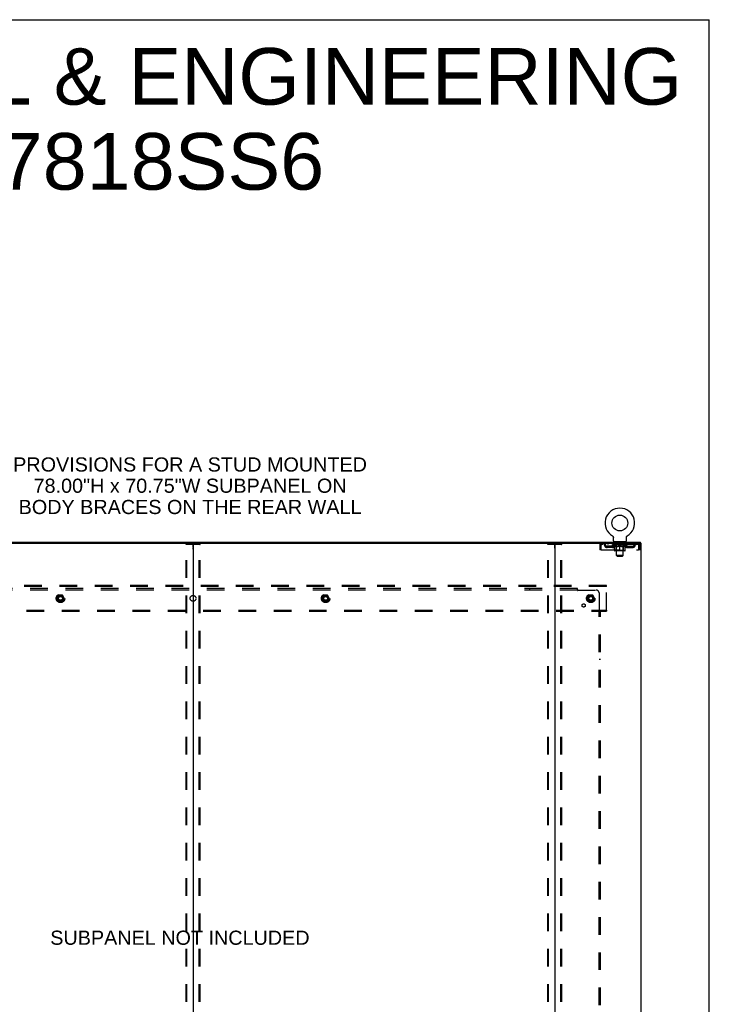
# Model space of a CAD drawing. Header units: inches. Extents: x 0 to 278, y 0 to 180.
# Tile 78 of 78: x 219 to 278, y 95 to 180. Entities that reach past the tile are written whole.
import ezdxf

# ---------------------------------------------------------------- set-up
doc = ezdxf.new("R2010")
doc.units = ezdxf.units.IN
doc.header["$LTSCALE"] = 15.310625
doc.header["$MEASUREMENT"] = 0
doc.linetypes.add('DOT', pattern=[0.2, 0.1, -0.1])
doc.linetypes.add('HIDDEN', pattern=[0.2, 0.1, -0.1])
doc.layers.get('0').update_dxf_attribs({"linetype": 'CONTINUOUS'})
for name, color, linetype in [('DEFAULT_2', 8, 'HIDDEN'), ('DIMENSIONS', 7, 'CONTINUOUS'), ('SUBPANEL', 7, 'CONTINUOUS'), ('WITNESSMARKS', 7, 'CONTINUOUS')]:
    doc.layers.add(name, color=color, linetype=linetype)
doc.styles.get("Standard").update_dxf_attribs({"font": 'arial.ttf'})

msp = doc.modelspace()

# ---------------------------------------------------------------- linework, layer by layer
at = {"color": 7, "linetype": 'Continuous'}
for p, q in [((0, 180.125), (278.375, 180.125)), ((278.375, 0), (278.375, 180.125)), ((269.98, 135.364), (269.98, 135.364)), ((269.98, 135.364), (269.984, 135.361)), ((269.982, 135.362), (269.981, 135.363)), ((269.984, 135.361), (269.988, 135.359)), ((269.988, 135.359), (269.992, 135.356)), ((269.992, 135.356), (269.997, 135.353)), ((269.996, 135.353), (270, 135.349)), ((270, 135.35), (270.004, 135.346)), ((270.004, 135.346), (270.008, 135.343)), ((270.008, 135.343), (270.012, 135.339)), ((270.012, 135.339), (270.015, 135.335)), ((270.015, 135.336), (270.018, 135.332)), ((270.018, 135.332), (270.022, 135.328)), ((270.022, 135.328), (270.025, 135.324)), ((270.025, 135.324), (270.028, 135.319)), ((270.028, 135.32), (270.03, 135.315)), ((270.03, 135.315), (270.033, 135.311)), ((270.033, 135.311), (270.036, 135.306)), ((270.035, 135.307), (270.038, 135.302)), ((270.038, 135.302), (270.04, 135.297)), ((270.04, 135.297), (270.042, 135.293)), ((270.042, 135.293), (270.044, 135.288)), ((270.044, 135.288), (270.045, 135.283)), ((270.045, 135.283), (270.047, 135.278)), ((270.047, 135.278), (270.048, 135.273)), ((270.048, 135.273), (270.049, 135.268)), ((270.049, 135.268), (270.05, 135.263)), ((270.05, 135.263), (270.051, 135.258)), ((270.051, 135.258), (270.052, 135.253)), ((270.052, 135.243), (270.052, 135.239)), ((270.052, 134.925), (270.052, 135.239)), ((271.177, 134.925), (271.177, 135.239)), ((271.178, 135.253), (271.179, 135.258)), ((271.178, 135.248), (271.178, 135.253)), ((271.179, 135.258), (271.18, 135.263)), ((271.18, 135.268), (271.182, 135.273)), ((271.18, 135.263), (271.18, 135.268)), ((271.182, 135.273), (271.183, 135.278)), ((271.183, 135.278), (271.184, 135.283)), ((271.184, 135.283), (271.186, 135.288)), ((271.186, 135.288), (271.188, 135.293)), ((271.19, 135.297), (271.192, 135.302)), ((271.192, 135.302), (271.194, 135.307)), ((271.194, 135.306), (271.197, 135.311)), ((271.197, 135.311), (271.199, 135.315)), ((271.199, 135.315), (271.202, 135.32)), ((271.202, 135.319), (271.205, 135.324)), ((271.205, 135.324), (271.208, 135.328)), ((271.208, 135.328), (271.211, 135.332)), ((271.211, 135.332), (271.215, 135.336)), ((271.218, 135.339), (271.222, 135.343)), ((271.225, 135.346), (271.229, 135.349)), ((271.233, 135.353), (271.237, 135.356)), ((271.237, 135.356), (271.242, 135.359)), ((271.242, 135.359), (271.246, 135.361)), ((271.242, 135.359), (271.243, 135.359)), ((271.246, 135.361), (271.25, 135.364)), ((271.249, 135.363), (271.247, 135.362)), ((202.179, 134.722), (265.009, 134.722)), ((233.594, 134.682), (233.594, 48.97)), ((270.115, 134.856), (270.115, 134.826)), ((271.115, 134.856), (270.115, 134.856)), ((271.115, 134.856), (271.115, 134.826)), ((272.408, 134.722), (272.379, 134.722)), ((272.417, 134.722), (272.417, 134.826))]:
    msp.add_line(p, q, dxfattribs=at)
at = {"color": 3, "linetype": 'Continuous'}
for p, q in [((194.771, 134.826), (272.417, 134.826)), ((264.969, 134.682), (264.969, 48.97)), ((265.009, 134.722), (272.379, 134.722)), ((272.408, 134.722), (272.469, 134.722)), ((272.469, 48.93), (272.469, 134.722))]:
    msp.add_line(p, q, dxfattribs=at)
at = {"color": 7, "linetype": 'Continuous'}
for points in [[(270.052, 135.253), (270.052, 135.248), (270.052, 135.243)], [(271.177, 135.239), (271.177, 135.243), (271.178, 135.248)], [(271.177, 135.239), (271.177, 135.243), (271.178, 135.248)], [(271.188, 135.293), (271.19, 135.297), (271.192, 135.302)], [(271.215, 135.335), (271.218, 135.339), (271.222, 135.343)], [(271.222, 135.343), (271.226, 135.346), (271.229, 135.35)], [(271.229, 135.349), (271.233, 135.353), (271.237, 135.356)]]:
    msp.add_lwpolyline(points, dxfattribs=at)
msp.add_circle((270.615, 136.484), 0.688, dxfattribs=at)
for centre, radius, start, end in [((270.615, 136.484), 1.288, 299.50527, 240.49473), ((270.121, 134.925), 0.069, 180, 265), ((271.108, 134.925), 0.069, 275, 360), ((233.554, 134.682), 0.04, 0, 90), ((233.634, 134.682), 0.04, 90, 180), ((264.929, 134.682), 0.04, 0, 90)]:
    msp.add_arc(centre, radius, start, end, dxfattribs=at)
at = {"color": 3, "linetype": 'Continuous'}
msp.add_arc((265.009, 134.682), 0.04, 90, 180, dxfattribs=at)
at = {"layer": 'DEFAULT_2', "color": 8, "linetype": 'HIDDEN'}
for p, q in [((269.98, 135.364), (269.98, 135.364)), ((269.987, 135.359), (269.988, 135.359)), ((271.25, 135.364), (271.25, 135.364)), ((232.99, 49.043), (232.99, 134.608)), ((233.011, 134.638), (234.177, 134.638)), ((233.064, 49.043), (233.064, 134.608)), ((234.124, 49.043), (234.124, 134.608)), ((234.198, 49.043), (234.198, 134.608)), ((264.365, 49.043), (264.365, 134.608)), ((264.386, 134.638), (265.552, 134.638)), ((264.439, 49.043), (264.439, 134.608)), ((265.499, 49.043), (265.499, 134.608)), ((265.573, 49.043), (265.573, 134.608)), ((268.865, 134.555), (268.865, 134.159)), ((268.865, 134.555), (268.969, 134.555)), ((268.969, 134.159), (268.865, 134.159)), ((268.969, 134.555), (268.969, 134.159)), ((268.999, 134.159), (268.999, 134.555)), ((268.999, 134.159), (272.231, 134.159)), ((269.032, 134.722), (269.032, 134.618)), ((272.198, 134.618), (269.032, 134.618)), ((269.5, 134.367), (269.5, 134.471)), ((269.983, 134.471), (269.5, 134.471)), ((269.983, 134.367), (269.5, 134.367)), ((269.584, 134.722), (269.584, 134.618)), ((269.75, 134.367), (269.75, 134.471)), ((269.982, 134.571), (269.982, 134.618)), ((271.248, 134.571), (269.982, 134.571)), ((270.141, 134.459), (269.982, 134.571)), ((269.991, 134.611), (269.991, 134.618)), ((270, 134.608), (270, 134.611)), ((270, 134.608), (271.23, 134.608)), ((270.009, 134.608), (270.009, 134.611)), ((270.01, 134.608), (270.01, 134.611)), ((270.02, 134.611), (270.02, 134.618)), ((270.036, 134.608), (270.036, 134.611)), ((270.038, 134.608), (270.038, 134.611)), ((270.066, 134.611), (270.066, 134.618)), ((270.081, 134.608), (270.081, 134.611)), ((270.084, 134.608), (270.084, 134.611)), ((270.288, 134.611), (270.087, 134.611)), ((270.13, 134.611), (270.13, 134.618)), ((270.131, 134.608), (270.131, 134.611)), ((270.132, 134.608), (270.132, 134.611)), ((270.135, 134.608), (270.135, 134.611)), ((270.141, 134.459), (270.151, 134.459)), ((270.142, 134.608), (270.142, 134.611)), ((270.142, 134.608), (270.142, 134.611)), ((270.146, 134.608), (270.146, 134.611)), ((270.149, 134.608), (270.149, 134.612)), ((270.151, 134.096), (270.151, 134.503)), ((270.153, 134.608), (270.153, 134.611)), ((270.167, 134.608), (270.167, 134.611)), ((270.177, 134.618), (270.177, 134.722)), ((270.186, 134.608), (270.186, 134.613)), ((270.186, 134.608), (270.186, 134.611)), ((271.041, 134.059), (270.188, 134.059)), ((270.206, 134.608), (270.206, 134.611)), ((270.208, 134.611), (270.208, 134.618)), ((270.212, 134.856), (270.212, 134.826)), ((270.218, 134.608), (270.218, 134.611)), ((270.222, 134.608), (270.222, 134.611)), ((270.231, 134.608), (270.231, 134.611)), ((270.242, 134.608), (270.242, 134.615)), ((270.25, 134.766), (270.25, 134.846)), ((270.258, 134.608), (270.258, 134.611)), ((270.32, 134.756), (270.26, 134.756)), ((270.261, 134.608), (270.261, 134.611)), ((270.302, 134.099), (270.262, 134.059)), ((270.288, 134.608), (270.288, 134.611)), ((270.355, 134.611), (270.293, 134.611)), ((270.294, 134.459), (270.474, 134.459)), ((270.298, 134.611), (270.298, 134.618)), ((270.302, 134.099), (270.302, 134.568)), ((270.928, 134.099), (270.302, 134.099)), ((270.305, 134.608), (270.305, 134.611)), ((270.31, 134.608), (270.31, 134.611)), ((270.315, 133.675), (270.315, 134.746)), ((270.316, 134.608), (270.316, 134.616)), ((270.32, 134.608), (270.32, 134.611)), ((270.331, 134.608), (270.331, 134.611)), ((270.355, 134.608), (270.355, 134.611)), ((270.43, 134.611), (270.371, 134.611)), ((270.391, 134.608), (270.391, 134.611)), ((270.398, 134.611), (270.398, 134.618)), ((270.402, 134.608), (270.402, 134.611)), ((270.404, 134.608), (270.404, 134.617)), ((270.407, 134.608), (270.407, 134.611)), ((270.415, 134.608), (270.415, 134.611)), ((270.43, 134.608), (270.43, 134.611)), ((270.51, 134.611), (270.456, 134.611)), ((270.469, 134.608), (270.469, 134.611)), ((270.5, 134.611), (270.578, 134.615)), ((270.505, 134.611), (270.505, 134.618)), ((270.505, 134.611), (270.505, 134.618)), ((270.505, 134.618), (270.505, 134.618)), ((270.505, 134.608), (270.505, 134.611)), ((270.509, 134.608), (270.509, 134.611)), ((270.51, 134.608), (270.51, 134.611)), ((270.511, 134.608), (270.511, 134.611)), ((270.546, 134.611), (270.61, 134.611)), ((270.551, 134.608), (270.551, 134.611)), ((270.557, 134.611), (270.557, 134.614)), ((270.578, 134.611), (270.578, 134.615)), ((270.594, 134.608), (270.594, 134.611)), ((270.612, 134.611), (270.612, 134.611)), ((270.612, 134.608), (270.612, 134.611)), ((270.612, 134.608), (270.612, 134.611)), ((270.615, 134.611), (270.615, 134.618)), ((270.615, 134.618), (270.729, 134.611)), ((270.615, 134.059), (270.615, 134.503)), ((270.617, 134.608), (270.617, 134.611)), ((270.617, 134.611), (270.618, 134.611)), ((270.618, 134.608), (270.618, 134.611)), ((270.636, 134.608), (270.636, 134.611)), ((270.636, 134.611), (270.684, 134.611)), ((270.678, 134.608), (270.678, 134.611)), ((270.719, 134.608), (270.719, 134.611)), ((270.719, 134.608), (270.719, 134.611)), ((270.719, 134.611), (270.774, 134.611)), ((270.72, 134.608), (270.72, 134.611)), ((270.724, 134.618), (270.725, 134.618)), ((270.724, 134.611), (270.724, 134.618)), ((270.724, 134.608), (270.724, 134.611)), ((270.725, 134.611), (270.725, 134.618)), ((270.756, 134.459), (270.936, 134.459)), ((270.761, 134.608), (270.761, 134.611)), ((270.8, 134.608), (270.8, 134.611)), ((270.8, 134.611), (270.859, 134.611)), ((270.815, 134.608), (270.815, 134.611)), ((270.823, 134.608), (270.823, 134.611)), ((270.825, 134.608), (270.825, 134.617)), ((270.828, 134.608), (270.828, 134.611)), ((270.831, 134.611), (270.831, 134.618)), ((270.839, 134.608), (270.839, 134.611)), ((270.875, 134.608), (270.875, 134.611)), ((270.875, 134.611), (270.937, 134.611)), ((270.899, 134.608), (270.899, 134.611)), ((270.97, 134.756), (270.91, 134.756)), ((270.91, 134.608), (270.91, 134.611)), ((270.914, 134.608), (270.914, 134.616)), ((270.915, 133.675), (270.915, 134.746)), ((270.92, 134.608), (270.92, 134.611)), ((270.925, 134.608), (270.925, 134.611)), ((270.928, 134.099), (270.928, 134.568)), ((270.928, 134.099), (270.967, 134.059)), ((270.932, 134.611), (270.932, 134.618)), ((270.942, 134.608), (270.942, 134.611)), ((270.942, 134.611), (271.143, 134.611)), ((270.969, 134.608), (270.969, 134.611)), ((270.972, 134.608), (270.972, 134.611)), ((270.98, 134.766), (270.98, 134.846)), ((270.988, 134.608), (270.988, 134.615)), ((270.999, 134.608), (270.999, 134.611)), ((271.008, 134.608), (271.008, 134.611)), ((271.012, 134.608), (271.012, 134.611)), ((271.018, 134.856), (271.018, 134.826)), ((271.022, 134.611), (271.022, 134.618)), ((271.023, 134.608), (271.023, 134.611)), ((271.044, 134.608), (271.044, 134.613)), ((271.044, 134.608), (271.044, 134.611)), ((271.052, 134.618), (271.052, 134.722)), ((271.062, 134.608), (271.062, 134.611)), ((271.077, 134.608), (271.077, 134.611)), ((271.078, 134.096), (271.078, 134.503)), ((271.078, 134.459), (271.089, 134.459)), ((271.081, 134.608), (271.081, 134.612)), ((271.084, 134.608), (271.084, 134.611)), ((271.088, 134.608), (271.088, 134.611)), ((271.088, 134.608), (271.088, 134.611)), ((271.089, 134.459), (271.248, 134.571)), ((271.095, 134.608), (271.095, 134.611)), ((271.098, 134.608), (271.098, 134.611)), ((271.099, 134.608), (271.099, 134.611)), ((271.1, 134.611), (271.1, 134.618)), ((271.146, 134.608), (271.146, 134.611)), ((271.149, 134.608), (271.149, 134.611)), ((271.163, 134.611), (271.163, 134.618)), ((271.192, 134.608), (271.192, 134.611)), ((271.194, 134.608), (271.194, 134.611)), ((271.21, 134.611), (271.21, 134.618)), ((271.22, 134.608), (271.22, 134.611)), ((271.221, 134.608), (271.221, 134.611)), ((271.23, 134.608), (271.23, 134.611)), ((271.239, 134.611), (271.239, 134.618)), ((271.247, 134.471), (271.729, 134.471)), ((271.247, 134.367), (271.729, 134.367)), ((271.248, 134.571), (271.248, 134.618)), ((271.479, 134.367), (271.479, 134.471)), ((271.646, 134.722), (271.646, 134.618)), ((271.729, 134.367), (271.729, 134.471)), ((272.198, 134.722), (272.198, 134.618)), ((272.231, 134.555), (272.231, 134.159)), ((272.261, 134.159), (272.261, 134.555)), ((272.365, 134.555), (272.261, 134.555)), ((272.365, 134.159), (272.261, 134.159)), ((272.365, 134.159), (272.365, 134.555)), ((270.915, 133.675), (270.315, 133.675)), ((270.384, 133.606), (270.315, 133.675)), ((270.384, 133.606), (270.846, 133.606)), ((270.846, 133.606), (270.915, 133.675)), ((269.469, 131.076), (197.719, 131.076)), ((269.469, 130.972), (197.719, 130.972)), ((269.469, 130.972), (269.469, 131.076)), ((269.469, 128.93), (269.469, 130.972)), ((221.931, 130.223), (221.776, 129.956)), ((221.776, 129.946), (221.931, 129.678)), ((222.248, 130.228), (221.939, 130.228)), ((222.411, 129.956), (222.257, 130.223)), ((222.257, 129.678), (222.411, 129.946)), ((244.931, 130.223), (244.776, 129.956)), ((244.776, 129.946), (244.931, 129.678)), ((245.248, 130.228), (244.939, 130.228)), ((245.411, 129.956), (245.257, 130.223)), ((245.257, 129.678), (245.411, 129.946)), ((267.931, 130.223), (267.776, 129.956)), ((267.776, 129.946), (267.931, 129.678)), ((268.248, 130.228), (267.939, 130.228)), ((268.411, 129.956), (268.257, 130.223)), ((268.257, 129.678), (268.411, 129.946)), ((197.719, 128.93), (269.469, 128.93)), ((222.248, 129.673), (221.939, 129.673)), ((245.248, 129.673), (244.939, 129.673)), ((268.248, 129.673), (267.939, 129.673)), ((269.469, 128.93), (269.469, 128.826)), ((197.719, 128.826), (269.469, 128.826))]:
    msp.add_line(p, q, dxfattribs=at)
for points in [[(232.99, 134.608), (232.991, 134.616), (232.993, 134.623), (232.996, 134.629), (233.001, 134.634), (233.006, 134.637), (233.011, 134.638)], [(233.085, 134.638), (233.079, 134.637), (233.074, 134.634), (233.07, 134.629), (233.066, 134.623), (233.064, 134.616), (233.064, 134.608)], [(234.124, 134.608), (234.123, 134.616), (234.121, 134.623), (234.118, 134.629), (234.114, 134.634), (234.109, 134.637), (234.103, 134.638)], [(234.177, 134.638), (234.182, 134.637), (234.187, 134.634), (234.192, 134.629), (234.195, 134.623), (234.197, 134.616), (234.198, 134.608)], [(264.365, 134.608), (264.366, 134.616), (264.368, 134.623), (264.371, 134.629), (264.376, 134.634), (264.381, 134.637), (264.386, 134.638)], [(264.46, 134.638), (264.454, 134.637), (264.449, 134.634), (264.445, 134.629), (264.441, 134.623), (264.439, 134.616), (264.439, 134.608)], [(265.499, 134.608), (265.498, 134.616), (265.496, 134.623), (265.493, 134.629), (265.489, 134.634), (265.484, 134.637), (265.478, 134.638)], [(265.552, 134.638), (265.557, 134.637), (265.562, 134.634), (265.567, 134.629), (265.57, 134.623), (265.572, 134.616), (265.573, 134.608)], [(269.032, 134.722), (269.03, 134.721), (269.027, 134.718), (269.025, 134.712), (269.022, 134.705), (269.02, 134.696), (269.018, 134.685), (269.015, 134.673), (269.013, 134.659), (269.011, 134.644), (269.008, 134.627), (269.006, 134.61), (269.004, 134.592), (269.001, 134.573), (268.999, 134.555)], [(269.032, 134.618), (269.03, 134.617), (269.027, 134.616), (269.025, 134.614), (269.022, 134.611), (269.02, 134.608), (269.018, 134.604), (269.015, 134.599), (269.013, 134.594), (269.011, 134.588), (269.008, 134.582), (269.006, 134.576), (269.004, 134.569), (269.001, 134.562), (268.999, 134.555)], [(270.301, 134.459), (270.277, 134.464), (270.252, 134.47), (270.227, 134.476), (270.202, 134.484), (270.177, 134.493), (270.151, 134.503)], [(270.151, 134.502), (270.176, 134.492), (270.2, 134.484), (270.224, 134.476), (270.247, 134.47), (270.271, 134.464), (270.294, 134.459)], [(270.615, 134.503), (270.589, 134.493), (270.563, 134.484), (270.538, 134.476), (270.513, 134.47), (270.489, 134.464), (270.464, 134.459)], [(270.474, 134.459), (270.497, 134.464), (270.52, 134.47), (270.544, 134.476), (270.567, 134.484), (270.591, 134.492), (270.615, 134.501)], [(270.766, 134.459), (270.741, 134.464), (270.716, 134.47), (270.691, 134.476), (270.666, 134.484), (270.641, 134.493), (270.615, 134.503)], [(270.615, 134.501), (270.639, 134.492), (270.663, 134.484), (270.687, 134.476), (270.71, 134.47), (270.733, 134.464), (270.756, 134.459)], [(271.078, 134.503), (271.053, 134.493), (271.027, 134.484), (271.002, 134.476), (270.978, 134.47), (270.953, 134.464), (270.928, 134.459)], [(270.936, 134.459), (270.959, 134.464), (270.983, 134.47), (271.006, 134.476), (271.03, 134.484), (271.054, 134.492), (271.078, 134.502)], [(272.203, 134.718), (272.2, 134.721), (272.198, 134.722)], [(272.21, 134.608), (272.207, 134.611), (272.205, 134.614), (272.203, 134.616), (272.2, 134.617), (272.198, 134.618)], [(272.203, 134.718), (272.205, 134.712), (272.207, 134.705), (272.21, 134.696), (272.212, 134.685), (272.214, 134.673), (272.217, 134.659), (272.219, 134.644), (272.221, 134.627), (272.224, 134.61), (272.226, 134.592), (272.229, 134.573), (272.231, 134.555)], [(272.21, 134.608), (272.212, 134.604), (272.214, 134.599), (272.217, 134.594), (272.219, 134.588), (272.221, 134.582), (272.224, 134.576), (272.226, 134.569), (272.229, 134.562), (272.231, 134.555)]]:
    msp.add_lwpolyline(points, dxfattribs=at)
for centre, radius in [((222.094, 129.951), 0.372), ((222.094, 129.951), 0.356), ((222.094, 129.951), 0.312), ((222.094, 129.951), 0.204), ((222.094, 129.951), 0.188), ((222.094, 129.951), 0.183), ((222.094, 129.951), 0.165), ((245.094, 129.951), 0.372), ((245.094, 129.951), 0.356), ((245.094, 129.951), 0.312), ((245.094, 129.951), 0.204), ((245.094, 129.951), 0.188), ((245.094, 129.951), 0.183), ((245.094, 129.951), 0.165), ((268.094, 129.951), 0.372), ((268.094, 129.951), 0.356), ((268.094, 129.951), 0.312), ((268.094, 129.951), 0.204), ((268.094, 129.951), 0.188), ((268.094, 129.951), 0.183), ((268.094, 129.951), 0.165)]:
    msp.add_circle(centre, radius, dxfattribs=at)
at = {"layer": 'DEFAULT_2', "color": 8, "linetype": 'DOT'}
for centre in [(222.094, 129.951), (245.094, 129.951), (268.094, 129.951)]:
    msp.add_circle(centre, 0.17, dxfattribs=at)
at = {"layer": 'DEFAULT_2', "color": 8, "linetype": 'HIDDEN'}
for centre, radius, start, end in [((269.032, 134.555), 0.167, 90, 180), ((269.032, 134.555), 0.063, 90, 180), ((269.211, 134.555), 0.167, 8.07163, 90), ((269.212, 134.555), 0.0625, 7.98631, 90), ((269.5, 134.596), 0.229, 187.98631, 270), ((269.5, 134.596), 0.125, 188.07163, 270), ((269.983, 134.596), 0.125, 270, 351.92837), ((269.983, 134.596), 0.229, 270, 352.01369), ((270.272, 134.555), 0.167, 90, 171.92837), ((270.121, 134.925), 0.069, 265, 270), ((270.188, 134.096), 0.0371, 180, 270), ((270.272, 134.555), 0.0625, 90, 172.01369), ((270.24, 134.846), 0.01, 0, 90), ((270.26, 134.766), 0.01, 180, 270), ((270.262, 134.568), 0.0398, 0, 90), ((270.305, 134.746), 0.01, 0, 90), ((270.925, 134.746), 0.01, 90, 180), ((270.967, 134.568), 0.0398, 90, 180), ((270.957, 134.555), 0.167, 8.07163, 90), ((270.958, 134.555), 0.0625, 7.98631, 90), ((270.97, 134.766), 0.01, 270, 360), ((270.99, 134.846), 0.01, 90, 180), ((271.247, 134.596), 0.229, 187.98631, 270), ((271.041, 134.096), 0.0371, 270, 360), ((271.108, 134.925), 0.069, 270, 275), ((271.247, 134.596), 0.125, 188.07163, 270), ((271.729, 134.596), 0.125, 270, 351.92837), ((271.729, 134.596), 0.229, 270, 352.01369), ((272.019, 134.555), 0.167, 90, 171.92837), ((272.018, 134.555), 0.0625, 90, 172.01369), ((272.198, 134.555), 0.167, 0, 90), ((272.198, 134.555), 0.063, 0, 90), ((221.785, 129.951), 0.01, 150.01268, 209.98829), ((221.939, 130.218), 0.01, 90.01235, 149.98915), ((222.248, 130.218), 0.01, 30.01204, 89.98872), ((222.403, 129.951), 0.01, 330.01268, 29.98829), ((244.785, 129.951), 0.01, 150.01268, 209.98829), ((244.939, 130.218), 0.01, 90.01235, 149.98915), ((245.248, 130.218), 0.01, 30.01204, 89.98872), ((245.403, 129.951), 0.01, 330.01268, 29.98829), ((267.785, 129.951), 0.01, 150.01268, 209.98829), ((267.939, 130.218), 0.01, 90.01235, 149.98915), ((268.248, 130.218), 0.01, 30.01204, 89.98872), ((268.403, 129.951), 0.01, 330.01268, 29.98829), ((221.939, 129.683), 0.01, 210.01204, 269.98872), ((222.248, 129.683), 0.01, 270.01235, 329.98915), ((244.939, 129.683), 0.01, 210.01204, 269.98872), ((245.248, 129.683), 0.01, 270.01235, 329.98915), ((267.939, 129.683), 0.01, 210.01204, 269.98872), ((268.248, 129.683), 0.01, 270.01235, 329.98915)]:
    msp.add_arc(centre, radius, start, end, dxfattribs=at)
for centre, major_axis, ratio, start_param, end_param in [((270.615, 134.618), (0.633, 0.007), 0.05963, 2.96643, 3.140963), ((269.962, 134.606), (0.198, 0), 0.060556, 0.430652, 1.470503), ((270.615, 134.618), (0.633, 0), 0.060556, -3.141593, -2.96706), ((269.962, 134.599), (0.198, 0.002), 0.05963, 1.376596, 1.469874), ((270.615, 134.618), (0.633, 0.013), 0.05688, 2.791345, 2.965878), ((269.937, 134.606), (0.198, 0.002), 0.05963, 0.25549, 1.295341), ((270.006, 134.606), (0.198, -0.002), 0.05963, 0.605815, 1.645666), ((270.615, 134.618), (0.633, -0.007), 0.05963, -2.96643, -2.791898), ((270.006, 134.599), (0.198, 0), 0.060556, 1.551758, 1.645036), ((269.937, 134.599), (0.198, 0.004), 0.05688, 1.20151, 1.294789), ((270.007, 134.601), (0.164, 0.002), 0.05963, 1.065228, 1.614276), ((269.987, 134.601), (0.164, 0.003), 0.05688, 0.890143, 1.43919), ((270.045, 134.601), (0.164, 0), 0.060556, 1.240391, 1.789438), ((270.615, 134.618), (0.633, 0.019), 0.052395, 2.616403, 2.790936), ((269.934, 134.606), (0.198, 0.004), 0.05688, 0.080405, 1.120256), ((270.069, 134.606), (0.198, -0.004), 0.05688, 0.7809, 1.820751), ((270.615, 134.618), (0.633, -0.013), 0.05688, -2.791345, -2.616812), ((270.069, 134.599), (0.198, -0.002), 0.05963, 1.72692, 1.820198), ((269.934, 134.599), (0.198, 0.006), 0.052395, 1.026568, 1.119847), ((269.987, 134.601), (0.164, 0.005), 0.052395, 0.715201, 1.264248), ((270.101, 134.601), (0.164, -0.002), 0.05963, 1.415553, 1.9646), ((270.615, 134.618), (0.633, 0.025), 0.046319, 2.441654, 2.616187), ((270.148, 134.606), (0.198, -0.006), 0.052395, 0.955842, 1.995693), ((270.615, 134.618), (0.633, -0.019), 0.052395, -2.616403, -2.44187), ((269.951, 134.606), (0.198, 0.006), 0.052395, -0.094537, 0.945314), ((270.148, 134.599), (0.198, -0.004), 0.05688, 1.902006, 1.995284), ((269.951, 134.599), (0.198, 0.008), 0.046319, 0.851819, 0.945098), ((270.005, 134.601), (0.164, 0.006), 0.046319, 0.540452, 1.089499), ((270.172, 134.601), (0.164, -0.003), 0.05688, 1.590638, 2.139686), ((270.615, 134.618), (0.633, 0.029), 0.038841, 2.267123, 2.441656), ((270.241, 134.606), (0.198, -0.008), 0.046319, 1.130591, 2.170442), ((269.988, 134.606), (0.198, 0.008), 0.046319, -0.269286, 0.770565), ((270.615, 134.618), (0.633, -0.025), 0.046319, -2.441654, -2.267121), ((270.241, 134.599), (0.198, -0.006), 0.052395, 2.076947, 2.170226), ((269.988, 134.599), (0.198, 0.009), 0.038841, 0.677289, 0.770567), ((270.042, 134.601), (0.164, 0.008), 0.038841, 0.365921, 0.914969), ((270.257, 134.601), (0.164, -0.005), 0.052395, 1.76558, 2.314627), ((270.615, 134.618), (0.633, 0.033), 0.030195, 2.09281, 2.267343), ((270.346, 134.606), (0.198, -0.009), 0.038841, 1.305122, 2.344973), ((270.044, 134.606), (0.198, 0.009), 0.038841, -0.443817, 0.596034), ((270.615, 134.618), (0.633, -0.029), 0.038841, -2.267123, -2.092591), ((270.346, 134.599), (0.198, -0.008), 0.046319, 2.251696, 2.344975), ((270.044, 134.599), (0.198, 0.01), 0.030195, 0.502975, 0.596254), ((270.096, 134.601), (0.164, 0.009), 0.030195, 0.191608, 0.740655), ((270.352, 134.601), (0.164, -0.006), 0.046319, 1.940329, 2.489376), ((270.118, 134.606), (0.198, 0.01), 0.030195, -0.61813, 0.421721), ((270.615, 134.618), (0.633, 0.036), 0.020645, 1.918687, 2.09322), ((270.459, 134.606), (0.198, -0.01), 0.030195, 1.479435, 2.519286), ((270.615, 134.618), (0.633, -0.033), 0.030195, -2.09281, -1.918277), ((270.459, 134.599), (0.198, -0.009), 0.038841, 2.426227, 2.519505), ((270.118, 134.599), (0.198, 0.011), 0.020645, 0.328852, 0.422131), ((270.167, 134.601), (0.164, 0.009), 0.020645, 0.017485, 0.566532), ((270.456, 134.601), (0.164, -0.008), 0.038841, 2.11486, 2.663907), ((270.206, 134.606), (0.198, 0.011), 0.020645, -0.792253, 0.247598), ((270.615, 134.618), (0.633, 0.038), 0.010478, 1.744704, 1.919237), ((270.577, 134.606), (0.198, -0.011), 0.020645, 1.653558, 2.693409), ((270.615, 134.618), (0.633, -0.036), 0.020645, -1.918687, -1.744154), ((270.577, 134.599), (0.198, -0.01), 0.030195, 2.60054, 2.693819), ((270.206, 134.599), (0.198, 0.012), 0.010478, 0.154869, 0.248148), ((270.25, 134.601), (0.164, 0.01), 0.010478, 6.126688, 6.675735), ((270.564, 134.601), (0.164, -0.009), 0.030195, 2.289173, 2.83822), ((270.307, 134.606), (0.198, 0.012), 0.010478, -0.966236, -0.000846), ((270.696, 134.606), (0.198, -0.012), 0.010478, 1.827541, 2.867392), ((270.615, 134.618), (0.633, -0.038), 0.010478, -1.744704, -1.570171), ((270.696, 134.599), (0.198, -0.011), 0.020645, 2.774664, 2.867942), ((270.674, 134.601), (0.164, -0.009), 0.020645, 2.463296, 3.012344), ((270.534, 134.606), (0.198, 0.012), 0.010478, 0.274201, 1.314052), ((270.448, 134.601), (0.164, 0.01), 0.010478, -0.000298, 0.504314), ((270.418, 134.599), (0.198, 0.012), 0.010478, 0.192946, 0.399283), ((270.615, 134.618), (0.633, 0.038), 0.010478, -1.578586, -1.396888), ((270.812, 134.599), (0.198, -0.012), 0.010478, 2.948646, 3.041925), ((270.782, 134.601), (0.164, -0.01), 0.010478, 2.637279, 3.142076), ((270.653, 134.606), (0.198, 0.011), 0.020645, 0.448184, 1.488034), ((270.556, 134.601), (0.164, 0.009), 0.020645, 0.129249, 0.678296), ((270.534, 134.599), (0.198, 0.011), 0.020645, 0.273651, 0.366929), ((270.922, 134.606), (0.198, -0.012), 0.010478, -3.140747, -2.175357), ((270.615, 134.618), (0.633, 0.036), 0.020645, -1.397439, -1.222906), ((270.615, 134.618), (0.633, -0.038), 0.010478, 1.222355, 1.396888), ((270.771, 134.606), (0.198, 0.01), 0.030195, 0.622307, 1.662158), ((270.666, 134.601), (0.164, 0.009), 0.030195, 0.303372, 0.852419), ((270.98, 134.601), (0.164, -0.01), 0.010478, 2.749043, 3.29809), ((271.024, 134.606), (0.198, -0.011), 0.020645, 2.893995, 3.933846), ((270.653, 134.599), (0.198, 0.01), 0.030195, 0.447774, 0.541052), ((271.024, 134.599), (0.198, -0.012), 0.010478, 2.893445, 2.986723), ((270.615, 134.618), (0.633, 0.033), 0.030195, -1.223315, -1.048783), ((270.615, 134.618), (0.633, -0.036), 0.020645, 1.048373, 1.222906), ((270.884, 134.606), (0.198, 0.009), 0.038841, 0.79662, 1.836471), ((270.774, 134.601), (0.164, 0.008), 0.038841, 0.477686, 1.026733), ((271.063, 134.601), (0.164, -0.009), 0.020645, 2.57506, 3.124108), ((271.112, 134.606), (0.198, -0.01), 0.030195, 2.719872, 3.759723), ((270.988, 134.606), (0.198, 0.008), 0.046319, 0.971151, 2.011002), ((270.771, 134.599), (0.198, 0.009), 0.038841, 0.622087, 0.715366), ((271.112, 134.599), (0.198, -0.011), 0.020645, 2.719462, 2.812741), ((270.615, 134.618), (0.633, 0.029), 0.038841, -1.049002, -0.874469), ((270.615, 134.618), (0.633, -0.033), 0.030195, 0.87425, 1.048783), ((270.878, 134.601), (0.164, 0.006), 0.046319, 0.652216, 1.201263), ((271.082, 134.606), (0.198, 0.006), 0.052395, 1.1459, 2.185751), ((271.133, 134.601), (0.164, -0.009), 0.030195, 2.400937, 2.949985), ((271.186, 134.606), (0.198, -0.009), 0.038841, 2.545558, 3.585409), ((270.973, 134.601), (0.164, 0.005), 0.052395, 0.826965, 1.376012), ((270.884, 134.599), (0.198, 0.008), 0.046319, 0.796618, 0.889896), ((271.186, 134.599), (0.198, -0.01), 0.030195, 2.545339, 2.638617), ((271.161, 134.606), (0.198, 0.004), 0.05688, 1.320842, 2.360692), ((270.615, 134.618), (0.633, 0.025), 0.046319, -0.874471, -0.699939), ((270.615, 134.618), (0.633, -0.029), 0.038841, 0.699936, 0.874469), ((271.242, 134.606), (0.198, -0.008), 0.046319, 2.371028, 3.410879), ((271.188, 134.601), (0.164, -0.008), 0.038841, 2.226624, 2.775671), ((271.224, 134.606), (0.198, 0.002), 0.05963, 1.495927, 2.535778), ((271.058, 134.601), (0.164, 0.003), 0.05688, 1.001907, 1.550954), ((271.279, 134.606), (0.198, -0.006), 0.052395, 2.196279, 3.23613), ((271.225, 134.601), (0.164, -0.006), 0.046319, 2.052093, 2.601141), ((270.988, 134.599), (0.198, 0.006), 0.052395, 0.971367, 1.064645), ((271.268, 134.606), (0.198, 0), 0.060556, 1.671089, 2.71094), ((271.242, 134.599), (0.198, -0.009), 0.038841, 2.371026, 2.464304), ((271.296, 134.606), (0.198, -0.004), 0.05688, 2.021337, 3.061188), ((270.615, 134.618), (0.633, 0.019), 0.052395, -0.699723, -0.52519), ((270.615, 134.618), (0.633, -0.025), 0.046319, 0.525406, 0.699939), ((271.292, 134.606), (0.198, -0.002), 0.05963, 1.846251, 2.886102), ((271.129, 134.601), (0.164, 0.002), 0.05963, 1.176993, 1.72604), ((271.243, 134.601), (0.164, -0.005), 0.052395, 1.877344, 2.426392), ((271.184, 134.601), (0.164, 0), 0.060556, 1.352155, 1.901202), ((271.242, 134.601), (0.164, -0.003), 0.05688, 1.702402, 2.25145), ((271.223, 134.601), (0.164, -0.002), 0.05963, 1.527317, 2.076364), ((271.082, 134.599), (0.198, 0.004), 0.05688, 1.146309, 1.239587), ((271.279, 134.599), (0.198, -0.008), 0.046319, 2.196495, 2.289773), ((270.615, 134.618), (0.633, 0.013), 0.05688, -0.524781, -0.350248), ((270.615, 134.618), (0.633, -0.019), 0.052395, 0.350657, 0.52519), ((271.161, 134.599), (0.198, 0.002), 0.05963, 1.321394, 1.414673), ((271.296, 134.599), (0.198, -0.006), 0.052395, 2.021746, 2.115024), ((270.615, 134.618), (0.633, 0.007), 0.05963, -0.349695, -0.175162), ((270.615, 134.618), (0.633, -0.013), 0.05688, 0.175715, 0.350248), ((271.224, 134.599), (0.198, 0), 0.060556, 1.496556, 1.589835), ((271.292, 134.599), (0.198, -0.004), 0.05688, 1.846804, 1.940083), ((271.268, 134.599), (0.198, -0.002), 0.05963, 1.671719, 1.764997), ((270.615, 134.618), (0.633, 0), 0.060556, -0.174533, 0), ((270.615, 134.618), (0.633, -0.007), 0.05963, 0.000629, 0.175162)]:
    msp.add_ellipse(centre, major_axis=major_axis, ratio=ratio, start_param=start_param, end_param=end_param, dxfattribs=at)
at = {"layer": 'SUBPANEL', "color": 8, "linetype": 'HIDDEN'}
for p, q in [((266.938, 130.794), (200.25, 130.794)), ((266.938, 130.669), (200.25, 130.669)), ((262.813, 130.669), (262.813, 130.794)), ((266.938, 130.629), (266.938, 130.794)), ((266.973, 130.669), (268.563, 130.669)), ((268.813, 130.419), (268.813, 128.83)), ((268.772, 128.794), (268.938, 128.794)), ((268.813, 54.857), (268.813, 128.794)), ((268.831, 128.812), (268.824, 128.819)), ((268.938, 54.857), (268.938, 128.794)), ((268.813, 124.669), (268.938, 124.669))]:
    msp.add_line(p, q, dxfattribs=at)
for points in [[(266.938, 130.708), (266.939, 130.706), (266.941, 130.703), (266.943, 130.701), (266.945, 130.699), (266.946, 130.697), (266.948, 130.695), (266.95, 130.693), (266.951, 130.692), (266.953, 130.69), (266.955, 130.688), (266.96, 130.683)], [(266.938, 130.629), (266.94, 130.629), (266.941, 130.63), (266.943, 130.631), (266.945, 130.632), (266.947, 130.633), (266.948, 130.635), (266.95, 130.636), (266.952, 130.638), (266.953, 130.64), (266.955, 130.642), (266.956, 130.644), (266.958, 130.646), (266.959, 130.648), (266.96, 130.651)], [(266.96, 130.683), (266.962, 130.681), (266.964, 130.679), (266.966, 130.677), (266.968, 130.675), (266.97, 130.673), (266.971, 130.671), (266.973, 130.669)], [(266.96, 130.651), (266.963, 130.656), (266.965, 130.658), (266.967, 130.661), (266.968, 130.663), (266.97, 130.666), (266.971, 130.668), (266.973, 130.669)], [(268.772, 128.794), (268.773, 128.796), (268.773, 128.798), (268.774, 128.8), (268.775, 128.802), (268.777, 128.804), (268.778, 128.805), (268.78, 128.807), (268.781, 128.809), (268.783, 128.81), (268.785, 128.811), (268.787, 128.813), (268.789, 128.814), (268.792, 128.816), (268.794, 128.817), (268.799, 128.82)], [(268.799, 128.82), (268.802, 128.822), (268.804, 128.823), (268.806, 128.825), (268.809, 128.827), (268.811, 128.828), (268.813, 128.83)], [(268.824, 128.819), (268.822, 128.821), (268.82, 128.823), (268.818, 128.825), (268.816, 128.827), (268.814, 128.828), (268.813, 128.83)], [(268.851, 128.794), (268.849, 128.796), (268.846, 128.798), (268.844, 128.8), (268.842, 128.801), (268.84, 128.803), (268.838, 128.805), (268.836, 128.807), (268.835, 128.808), (268.833, 128.81), (268.831, 128.812)]]:
    msp.add_lwpolyline(points, dxfattribs=at)
for centre, radius in [((222.094, 129.951), 0.25), ((233.594, 129.951), 0.25), ((245.094, 129.951), 0.25), ((268.094, 129.951), 0.25), ((267.475, 129.332), 0.141)]:
    msp.add_circle(centre, radius, dxfattribs=at)
msp.add_arc((268.563, 130.419), 0.25, 0, 90, dxfattribs=at)
at = {"layer": 'WITNESSMARKS', "color": 40, "linetype": 'Continuous'}
for p, q in [((233.531, 134.597), (233.656, 134.597)), ((233.531, 134.534), (233.656, 134.534)), ((233.531, 134.472), (233.656, 134.472)), ((233.531, 134.409), (233.656, 134.409)), ((233.531, 134.284), (233.656, 134.284)), ((264.906, 134.597), (265.031, 134.597)), ((264.906, 134.534), (265.031, 134.534)), ((264.906, 134.472), (265.031, 134.472)), ((264.906, 134.347), (265.031, 134.347))]:
    msp.add_line(p, q, dxfattribs=at)

# ---------------------------------------------------------------- texts
at = {"layer": 'DIMENSIONS', "color": 2, "linetype": 'Continuous', "attachment_point": 2, "line_spacing_factor": 0.9}
for s, insert, char_height, width in [('SAGINAW CONTROL & ENGINEERING\\PSCE-N86C7818SS6', (213.883, 177.668), 4.9125, 124.07258), ('PROVISIONS FOR A STUD MOUNTED\\P78.00"H x 70.75"W SUBPANEL ON\\PBODY BRACES ON THE REAR WALL', (233.334, 142.173), 1.22812, 30.63008), ('SUBPANEL NOT INCLUDED', (232.454, 101.14), 1.22812, 22.4578)]:
    msp.add_mtext(s, dxfattribs=dict(at, insert=insert, char_height=char_height, width=width))

doc.saveas('drawing.dxf')
